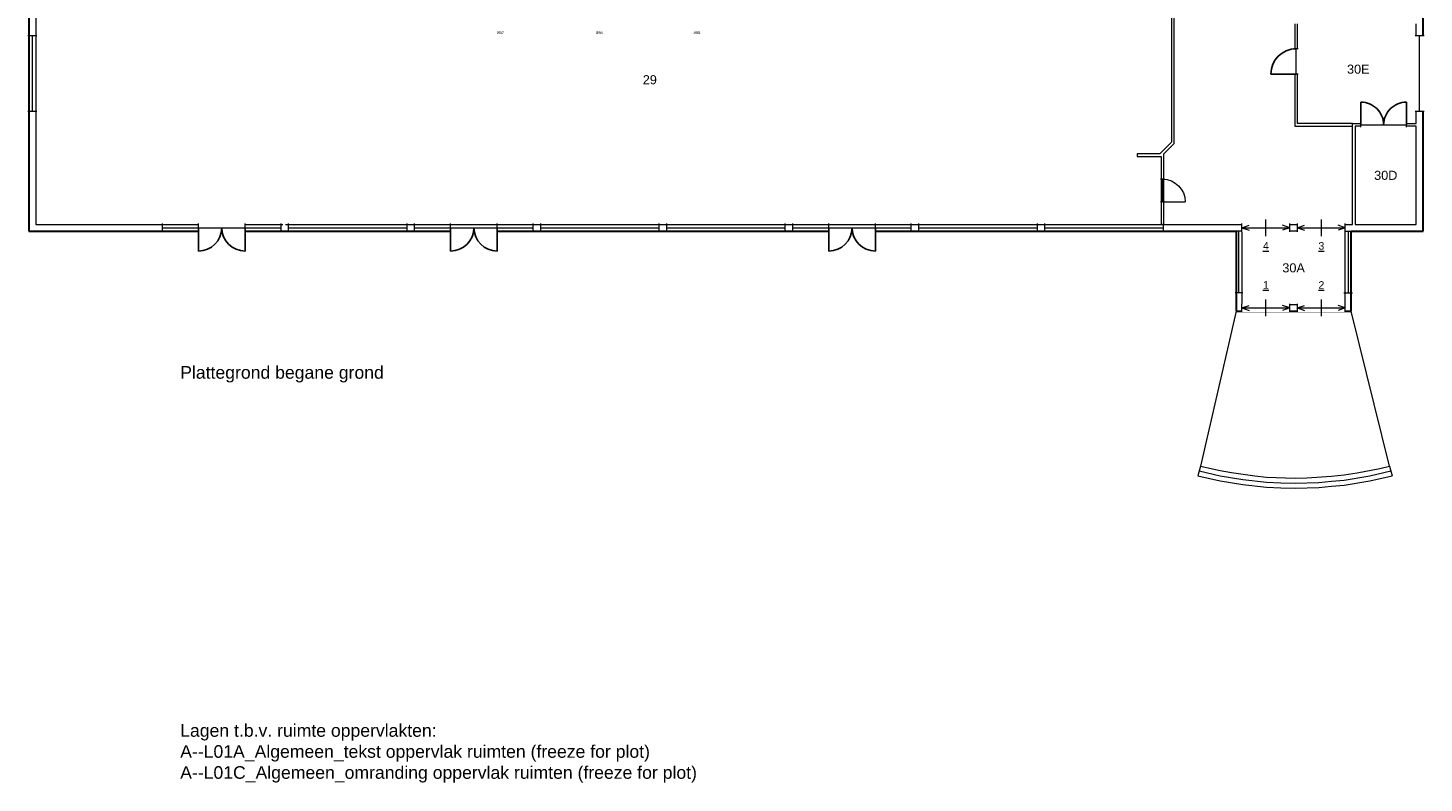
# Model space of a CAD drawing. Header units: millimetres. Extents: x 251300 to 581040, y -9130 to 111283.
# Tile 1 of 57: x 252075 to 307455, y -9130 to 20826. Entities that reach past the tile are written whole.
import ezdxf
from ezdxf.enums import TextEntityAlignment as Align

# ---------------------------------------------------------------- set-up
doc = ezdxf.new("R2010")
doc.units = ezdxf.units.MM
doc.set_wipeout_variables(frame=1)
doc.layers.add('A--$01A__Algemeen-Txt50', color=4, linetype='Continuous')
for name, color, linetype, lineweight in [('POSITIENUMMER', 141, 'Continuous', 20), ('X-L21_C_buitenwanden', 7, 'Continuous', 30), ('X-L22_C_binnenwand', 7, 'Continuous', 13), ('X-L24_C_trappen hellingen', 1, 'Continuous', 5), ('X-L32_C_binnenwandopeningen', 1, 'Continuous', 5), ('X-T22_C_ruimtelabel', 7, 'Continuous', 5), ('X-T32_C_deurnummer', 7, 'Continuous', 5)]:
    doc.layers.add(name, color=color, linetype=linetype, lineweight=lineweight)
doc.styles.add('DVD_ALG 5.0mm_RE', font='arial.ttf', dxfattribs={"height": 5})
doc.styles.add('PS', font='arial.ttf')
doc.styles.get("Standard").update_dxf_attribs({"font": 'arial.ttf'})

# ---------------------------------------------------------------- blocks, each defined once
blk = doc.blocks.new('DVDVB_32_-S-_Raam')
at = {"linetype": 'Continuous', "lineweight": 13}
blk.add_wipeout([(0, 0.5), (1, 0.5), (1, -0.5), (0, -0.5)], dxfattribs=at)
at = {"color": 1, "linetype": 'ByBlock', "lineweight": -2}
for p, q in [((0, -0.5), (0, 0.5)), ((1, -0.5), (1, 0.5)), ((0, 0), (1, 0))]:
    blk.add_line(p, q, dxfattribs=at)
blk = doc.blocks.new('DVDVB_32_-S-_Schuifdeur')
at = {"linetype": 'Continuous', "lineweight": 13}
blk.add_wipeout([(0, -0.5), (1, -0.5), (1, 0.5), (0, 0.5)], dxfattribs=at)
at = {"color": 0, "linetype": 'ByBlock', "lineweight": -2}
for p, q in [((0.5, -1), (0.5, 1)), ((0, -0.5), (0, 0.5)), ((0, 0), (0.15, 0.3)), ((1, 0), (0.85, 0.3)), ((1, -0.5), (1, 0.5)), ((0, 0), (0.15, -0.3)), ((0, 0), (1, 0)), ((1, 0), (0.85, -0.3))]:
    blk.add_line(p, q, dxfattribs=at)
blk = doc.blocks.new('DVDVB_32_-S-_DubbelDeur')
at = {"linetype": 'Continuous', "lineweight": 13}
blk.add_wipeout([(0, -0.5), (1, -0.5), (1, 0.5), (0, 0.5)], dxfattribs=at)
at = {"color": 0, "linetype": 'ByBlock', "lineweight": -2}
for p, q in [((0, -0.5), (0, 0.5)), ((1, -0.5), (1, 0.5)), ((0, 0), (1, 0))]:
    blk.add_line(p, q, dxfattribs=at)
blk = doc.blocks.new('DVDVB_32_-S-_Deur')
at = {"linetype": 'Continuous', "lineweight": 13}
blk.add_wipeout([(0, -0.5), (1, -0.5), (1, 0.5), (0, 0.5)], dxfattribs=at)
at = {"color": 0, "linetype": 'ByBlock', "lineweight": -2}
for p, q in [((0, -0.5), (0, 0.5)), ((0, 0), (1, 0)), ((1, -0.5), (1, 0.5))]:
    blk.add_line(p, q, dxfattribs=at)
blk = doc.blocks.new('DVDVB_32_-S-_DraairichtingEnkel')
at = {"color": 0, "linetype": 'ByBlock', "lineweight": -2}
blk.add_line((0, 0), (0, 1), dxfattribs=at)
blk.add_arc((0, 0), 1, 0, 90, dxfattribs=at)
blk = doc.blocks.new('POSITIENUMMER')
at = {"layer": 'POSITIENUMMER', "style": 'PS', "flags": 1}
for tag, p in [('OMSCHRIJVING', (-1.2, -14.8)), ('OPMERKINGEN', (-1.2, -19))]:
    blk.add_attdef(tag, p, '', height=2.8, dxfattribs=at)
blk.add_wipeout([(-5, 0), (-5, 0.1), (-5, 0.2), (-5, 0.3), (-5, 0.5), (-4.9, 0.6), (-4.9, 0.8), (-4.8, 0.9), (-4.7, 1.1), (-4.6, 1.2), (-4.5, 1.3), (-4.5, 1.3), (-4.4, 1.4), (-4.3, 1.5), (-4.3, 1.6), (-4.2, 1.6), (-4.1, 1.7), (-3.9, 1.9), (-3.8, 2), (-3.6, 2), (-3.5, 2.1), (-3.3, 2.2), (-3.2, 2.3), (-3, 2.4), (-2.9, 2.4), (-2.7, 2.5), (-2.5, 2.5), (-2.4, 2.6), (-2.2, 2.7), (-2, 2.7), (-1.7, 2.8), (-1.5, 2.8), (-1.4, 2.8), (-1.1, 2.9), (-0.9, 2.9), (-0.7, 2.9), (-0.5, 2.9), (-0.3, 2.9), (-0.1, 2.9), (0.2, 2.9), (0.3, 2.9), (0.6, 2.9), (0.8, 2.9), (1, 2.9), (1.1, 2.9), (1.3, 2.8), (1.5, 2.8), (1.7, 2.8), (1.9, 2.7), (2, 2.7), (2.2, 2.7), (2.4, 2.6), (2.5, 2.5), (2.7, 2.5), (2.8, 2.5), (2.9, 2.4), (3.1, 2.3), (3.2, 2.3), (3.3, 2.2), (3.5, 2.1), (3.6, 2.1), (3.7, 2), (3.8, 1.9), (4, 1.8), (4.1, 1.7), (4.2, 1.6), (4.3, 1.5), (4.4, 1.4), (4.5, 1.3), (4.6, 1.2), (4.7, 1.1), (4.8, 0.9), (4.8, 0.8), (4.9, 0.7), (4.9, 0.6), (5, 0.5), (5, 0.4), (5, 0.2), (5, 0.1), (5, 0.1), (5, 0), (5, -0.1), (5, -0.2), (5, -0.2), (5, -0.3), (5, -0.5), (4.9, -0.6), (4.9, -0.7), (4.8, -0.9), (4.7, -1), (4.7, -1.1), (4.6, -1.2), (4.5, -1.3), (4.4, -1.4), (4.4, -1.5), (4.3, -1.6), (4.2, -1.6), (4, -1.8), (3.9, -1.8), (3.8, -1.9), (3.7, -2), (3.5, -2.1), (3.4, -2.2), (3.2, -2.3), (3.1, -2.3), (2.9, -2.4), (2.8, -2.4), (2.7, -2.5), (2.5, -2.6), (2.3, -2.6), (2.1, -2.7), (1.9, -2.7), (1.7, -2.8), (1.6, -2.8), (1.4, -2.8), (1.3, -2.9), (1.1, -2.9), (0.8, -2.9), (0.7, -2.9), (0.5, -2.9), (0.3, -2.9), (0.1, -2.9), (-0.1, -2.9), (-0.3, -2.9), (-0.6, -2.9), (-0.8, -2.9), (-1.1, -2.9), (-1.3, -2.8), (-1.6, -2.8), (-1.8, -2.7), (-2.1, -2.7), (-2.1, -2.7), (-2.1, -2.7), (-2.4, -2.6), (-2.6, -2.5), (-2.8, -2.5), (-2.9, -2.4), (-3.1, -2.3), (-3.3, -2.3), (-3.4, -2.2), (-3.5, -2.1), (-3.6, -2), (-3.8, -2), (-3.9, -1.9), (-4, -1.8), (-4.1, -1.7), (-4.1, -1.7), (-4.3, -1.5), (-4.5, -1.3), (-4.6, -1.3), (-4.6, -1.1), (-4.7, -1), (-4.8, -0.9), (-4.9, -0.8), (-4.9, -0.6), (-4.9, -0.6), (-5, -0.4), (-5, -0.3), (-5, -0.2), (-5, -0.1)]).dxf.layer = 'POSITIENUMMER'
at = {"layer": 'POSITIENUMMER'}
blk.add_attdef('POS', text='', height=2.3, dxfattribs=at).set_placement((0, 0), align=Align.MIDDLE)
at = {"layer": 'POSITIENUMMER', "style": 'PS', "flags": 1}
for tag, p in [('AFMETINGEN', (-1.2, -10.9)), ('MERK-TYPE', (-1.2, -6.8))]:
    blk.add_attdef(tag, p, '', height=2.8, dxfattribs=at)

msp = doc.modelspace()

# ---------------------------------------------------------------- linework, layer by layer
at = {"layer": 'X-L21_C_buitenwanden'}
for p, q in [((307414.9, 12763.8), (307414.9, 32783.8)), ((299994.9, 9583.8), (304564.9, 9583.8))]:
    msp.add_line(p, q, dxfattribs=at)
at = {"layer": 'X-L22_C_binnenwand'}
for p, q in [((307144.9, 17033.8), (307144.9, 20992.8)), ((304614.9, 17033.8), (307144.9, 17033.8)), ((307144.9, 16923.8), (304724.9, 16923.8)), ((307144.9, 13033.8), (307144.9, 16923.8)), ((300229.9, 9853.8), (304329.9, 9853.8))]:
    msp.add_line(p, q, dxfattribs=at)
for points in [[(302324.9, 20992.8), (302324.9, 16923.8), (304614.9, 16923.8)], [(304614.9, 17033.8), (302434.9, 17033.8), (302434.9, 20992.8)]]:
    msp.add_lwpolyline(points, dxfattribs=at)
at = {"layer": 'X-L24_C_trappen hellingen'}
for p, q in [((299994.9, 9583.8), (298586.9, 3445.8)), ((306086.9, 3445.8), (304564.9, 9583.8)), ((298586.9, 3445.8), (298480.9, 3059.8)), ((298586.9, 3445.8), (299368.9, 3263.8)), ((304794.9, 3176.8), (305693.9, 3354.8)), ((305693.9, 3354.8), (306086.9, 3445.8)), ((306086.9, 3445.8), (306192.9, 3059.8)), ((298480.9, 3059.8), (299368.9, 2863.8)), ((298533.9, 3252.8), (299368.9, 3063.8)), ((299368.9, 3263.8), (299817.9, 3185.8)), ((299368.9, 3063.8), (300265.9, 2907.8)), ((299368.9, 2863.8), (300265.9, 2707.8)), ((299817.9, 3185.8), (300737.9, 3056.8)), ((300265.9, 2907.8), (301209.9, 2805.8)), ((300737.9, 3056.8), (301209.9, 3005.8)), ((301209.9, 3005.8), (302336.9, 2962.8)), ((301209.9, 2805.8), (301772.9, 2783.8)), ((301772.9, 2783.8), (302336.9, 2762.8)), ((302336.9, 2962.8), (302805.9, 2976.8)), ((302336.9, 2762.8), (303273.9, 2791.8)), ((302805.9, 2976.8), (303780.9, 3041.8)), ((303273.9, 2791.8), (303780.9, 2841.8)), ((303780.9, 3041.8), (304287.9, 3091.8)), ((303780.9, 2841.8), (304287.9, 2891.8)), ((304287.9, 3091.8), (304794.9, 3176.8)), ((304287.9, 2891.8), (305301.9, 3062.8)), ((304287.9, 2691.8), (305301.9, 2862.8)), ((305301.9, 3062.8), (306139.9, 3252.8)), ((305301.9, 2862.8), (306192.9, 3059.8)), ((300265.9, 2707.8), (301209.9, 2605.8)), ((301209.9, 2605.8), (301772.9, 2583.8)), ((301772.9, 2583.8), (302336.9, 2562.8)), ((302336.9, 2562.8), (303273.9, 2591.8)), ((303273.9, 2591.8), (303780.9, 2641.8)), ((303780.9, 2641.8), (304287.9, 2691.8))]:
    msp.add_line(p, q, dxfattribs=at)

# ---------------------------------------------------------------- block references
at = {"xscale": 50, "yscale": 50, "zscale": 50}
for p, values in [((270824.3, 20638.6), {'POS': '857'}), ((274740.6, 20638.6), {'POS': '856'}), ((278613.7, 20638.6), {'POS': '855'})]:
    msp.add_blockref('POSITIENUMMER', p, dxfattribs=at).add_auto_attribs(values)
at = {"layer": 'X-L32_C_binnenwandopeningen'}
for name, p, xscale, yscale, rotation in [('DVDVB_32_-S-_Raam', (252249.9, 17513.8), 2999.994905, 349.9994056, 90), ('DVDVB_32_-S-_Deur', (297079.9, 13928.8), 898.2900000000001, 170, 90), ('DVDVB_32_-S-_Raam', (300112.4, 10313.3), 2450, 295, 90), ('DVDVB_32_-S-_Raam', (304443.9, 12763.8), 2449.997702, 349.9994056, 270)]:
    msp.add_blockref(name, p, dxfattribs=dict(at, xscale=xscale, yscale=yscale, rotation=rotation))
at = {"layer": 'X-L32_C_binnenwandopeningen', "yscale": 349.9994056}
for p, xscale in [((257414.9, 12898.8), 1424.998046), ((260689.9, 12898.8), 1424.998046), ((262414.9, 12898.8), 4699.993881), ((267414.9, 12898.8), 1424.998046), ((270689.9, 12898.8), 1424.998046), ((272414.9, 12898.8), 4699.993881), ((277414.9, 12898.8), 4699.993881), ((282414.9, 12898.8), 1424.998046), ((285689.9, 12898.8), 1424.998046), ((287414.9, 12898.8), 4699.993881), ((292414.9, 12898.8), 4699.993881)]:
    msp.add_blockref('DVDVB_32_-S-_Raam', p, dxfattribs=dict(at, xscale=xscale))

# ---------------------------------------------------------------- texts
at = {"layer": 'A--$01A__Algemeen-Txt50', "char_height": 500, "attachment_point": 1, "style": 'DVD_ALG 5.0mm_RE'}
for s, insert, width in [('Plattegrond begane grond', (258114.9, 7410.8), 18276.002), ('Lagen t.b.v. ruimte oppervlakten:\\PA--L01A_Algemeen_tekst oppervlak ruimten (freeze for plot)\\PA--L01C_Algemeen_omranding oppervlak ruimten (freeze for plot)', (258114.9, -6792.8), 23814.681)]:
    msp.add_mtext(s, dxfattribs=dict(at, insert=insert, width=width))
at = {"layer": 'X-T22_C_ruimtelabel'}
for s, p in [('29', (276742.8, 18770)), ('30E', (304845.1, 19189.8)), ('30D', (305934.9, 14978.8)), ('30A', (302279.9, 11308.8))]:
    msp.add_text(s, height=360, dxfattribs=at).set_placement(p, align=Align.MIDDLE_CENTER)
at = {"layer": 'X-T32_C_deurnummer'}
for s, p in [('%%u1', (301179.9, 10630.6)), ('%%u2', (303379.9, 10630.6))]:
    msp.add_text(s, height=300, dxfattribs=at).set_placement(p, align=Align.MIDDLE)

# ---------------------------------------------------------------- next in the draw order: linework, layer by layer
at = {"layer": 'X-L21_C_buitenwanden'}
for p, q in [((252114.9, 36253.8), (252114.9, 12763.8)), ((252114.9, 12763.8), (299994.9, 12763.8)), ((299994.9, 12763.8), (299994.9, 9583.8)), ((304564.9, 9583.8), (304564.9, 12763.8)), ((304564.9, 12763.8), (307414.9, 12763.8))]:
    msp.add_line(p, q, dxfattribs=at)
at = {"layer": 'X-L22_C_binnenwand'}
for p, q in [((252384.9, 32553.8), (252384.9, 13033.8)), ((304614.9, 13033.8), (304614.9, 17033.8)), ((304724.9, 16923.8), (304724.9, 13033.8)), ((252384.9, 13033.8), (262184.9, 13033.8)), ((297134.9, 13033.8), (304614.9, 13033.8)), ((304329.9, 12763.8), (300229.9, 12763.8)), ((300229.9, 12763.8), (300229.9, 9853.8)), ((304329.9, 9853.8), (304329.9, 12763.8)), ((304724.9, 13033.8), (307144.9, 13033.8))]:
    msp.add_line(p, q, dxfattribs=at)
msp.add_lwpolyline([(297134.9, 13033.8), (297134.9, 15833.8), (297547.9, 16246.8), (297547.9, 29460.8), (297024.9, 29983.8), (295317.9, 29983.8), (295317.9, 29873.8), (296978.9, 29873.8), (297437.9, 29414.8), (297437.9, 16292.8), (296978.9, 15833.8), (296074.9, 15833.8), (296074.9, 15723.8), (297024.9, 15723.8), (297024.9, 13033.8)], close=True, dxfattribs=at)

# ---------------------------------------------------------------- next in the draw order: block references
at = {"layer": 'X-L32_C_binnenwandopeningen', "rotation": 90}
for name, p, xscale, yscale in [('DVDVB_32_-S-_Raam', (307279.9, 17513.8), 2999.994905, 349.9994056), ('DVDVB_32_-S-_Deur', (302379.9, 18997.1), 999.9999035, 170), ('DVDVB_32_-S-_DraairichtingEnkel', (297079.9, 13928.8), 898.2900000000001, -898.2900000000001)]:
    msp.add_blockref(name, p, dxfattribs=dict(at, xscale=xscale, yscale=yscale))

# ---------------------------------------------------------------- next in the draw order: linework, layer by layer
at = {"color": 0, "linetype": 'ByBlock', "lineweight": -2}
msp.add_line((302379.9, 18997.1), (301379.9, 18997.1), dxfattribs=at)
msp.add_ellipse((302379.9, 18997.1), major_axis=(707.1, 707.1), ratio=1, start_param=0.7853982, end_param=2.3561945, dxfattribs=at)

# ---------------------------------------------------------------- next in the draw order: block references
at = {"layer": 'X-L32_C_binnenwandopeningen'}
for name, p, xscale, yscale in [('DVDVB_32_-S-_DubbelDeur', (304951.9, 16978.8), 1799.97, 170), ('DVDVB_32_-S-_DubbelDeur', (258839.9, 12898.8), 1849.994996, 349.9994056), ('DVDVB_32_-S-_DubbelDeur', (268839.9, 12898.8), 1849.994996, 349.9994056), ('DVDVB_32_-S-_DubbelDeur', (283839.9, 12898.8), 1849.994996, 349.9994056), ('DVDVB_32_-S-_Schuifdeur', (300229.9, 12898.8), 1899.96, 330), ('DVDVB_32_-S-_Schuifdeur', (302429.9, 12898.8), 1900.02, 330), ('DVDVB_32_-S-_Schuifdeur', (300229.9, 9718.8), 1899.963438, 330), ('DVDVB_32_-S-_Schuifdeur', (302429.9, 9718.8), 1900.024522, 330)]:
    msp.add_blockref(name, p, dxfattribs=dict(at, xscale=xscale, yscale=yscale))

# ---------------------------------------------------------------- next in the draw order: linework, layer by layer
at = {"color": 0, "linetype": 'ByBlock', "lineweight": -2}
for p, q in [((304951.9, 16978.8), (304951.9, 17878.8)), ((306751.9, 16978.8), (306751.9, 17878.8)), ((258839.9, 12898.8), (258839.9, 11973.8)), ((260689.9, 12898.8), (260689.9, 11973.8)), ((268839.9, 12898.8), (268839.9, 11973.8)), ((270689.9, 12898.8), (270689.9, 11973.8)), ((283839.9, 12898.8), (283839.9, 11973.8)), ((285689.9, 12898.8), (285689.9, 11973.8))]:
    msp.add_line(p, q, dxfattribs=at)
for centre, major_axis, start_param, end_param in [((304951.9, 16978.8), (636.4, 636.4), 5.4977871, 7.0685835), ((260689.9, 12898.8), (-654.1, 654.1), 0.7853982, 2.3561945), ((270689.9, 12898.8), (-654.1, 654.1), 0.7853982, 2.3561945), ((285689.9, 12898.8), (-654.1, 654.1), 0.7853982, 2.3561945)]:
    msp.add_ellipse(centre, major_axis=major_axis, ratio=1, start_param=start_param, end_param=end_param, dxfattribs=at)
at = {"color": 0, "linetype": 'ByBlock', "lineweight": -2, "extrusion": (0, 0, -1)}
for centre, major_axis, start_param, end_param in [((306751.9, 16978.8), (-636.4, 636.4), 5.4977871, 7.0685835), ((258839.9, 12898.8), (654.1, 654.1), 0.7853982, 2.3561945), ((268839.9, 12898.8), (654.1, 654.1), 0.7853982, 2.3561945), ((283839.9, 12898.8), (654.1, 654.1), 0.7853982, 2.3561945)]:
    msp.add_ellipse(centre, major_axis=major_axis, ratio=1, start_param=start_param, end_param=end_param, dxfattribs=at)
at = {"layer": 'X-L22_C_binnenwand'}
msp.add_line((262294.9, 13033.8), (297024.9, 13033.8), dxfattribs=at)

# ---------------------------------------------------------------- next in the draw order: texts
at = {"layer": 'X-T32_C_deurnummer'}
for s, p in [('%%u4', (301179.9, 12181)), ('%%u3', (303379.9, 12181))]:
    msp.add_text(s, height=300, dxfattribs=at).set_placement(p, align=Align.MIDDLE)

doc.saveas('drawing.dxf')
